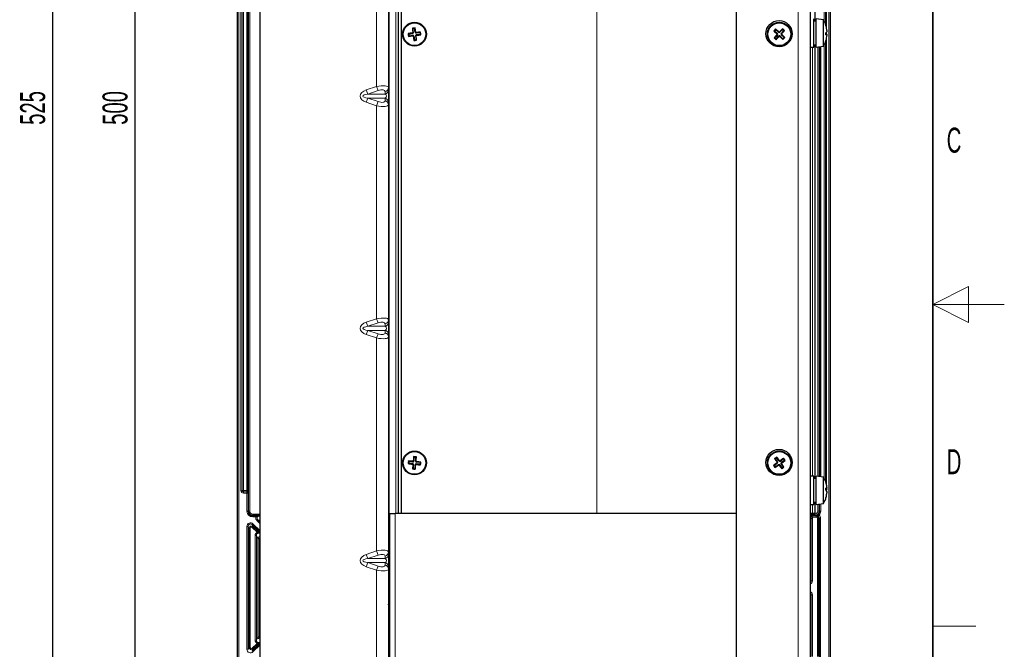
# Model space of a CAD drawing. Header units: millimetres. Extents: x 5 to 418, y 2 to 292.
# Tile 46 of 49: x 280 to 418, y 99 to 187. Entities that reach past the tile are written whole.
import ezdxf

# ---------------------------------------------------------------- set-up
doc = ezdxf.new("R2010")
doc.units = ezdxf.units.MM
doc.layers.add('SLD-0', color=7, linetype='Continuous')
doc.styles.add('SLDTEXTSTYLE0', font='TXT', dxfattribs={"width": 0.605})
doc.dimstyles.new('SLDDIMSTYLE0', dxfattribs={"dimtxt": 3.5, "dimasz": 3.302, "dimexe": 0, "dimexo": 0.0625, "dimgap": 0.875, "dimtad": 1, "dimlfac": 3, "dimrnd": 1e-09, "dimzin": 12, "dimdsep": 46, "dimtxsty": 'SLDTEXTSTYLE0', "dimsah": 1, "dimcen": 0.09, "dimadec": 0, "dimazin": 3, "dimtfac": 1, "dimtofl": 0, "dimtmove": 0, "dimatfit": 3, "dimfxl": 1, "dimfrac": 2, "dimtolj": 1, "dimtzin": 12, "dimarcsym": 0})

# ---------------------------------------------------------------- blocks, each defined once
blk = doc.blocks.new('_D_5')
at = {"layer": 'SLD-0', "color": 7}
for p, q in [((317.3, 259.75), (295.27, 259.75)), ((296.27, 259.75), (296.27, 93.08)), ((316.3, 93.08), (295.27, 93.08))]:
    blk.add_line(p, q, dxfattribs=at)
for points in [[(296.27, 259.75), (295.76, 256.45), (296.78, 256.45)], [(296.27, 93.08), (296.78, 96.38), (295.76, 96.38)]]:
    blk.add_solid(points, dxfattribs=at)
at = {"layer": 'SLD-0', "color": 7, "insert": (291.76, 172.4), "char_height": 3.5, "attachment_point": 1, "rotation": 90, "style": 'SLDTEXTSTYLE0'}
blk.add_mtext('500', dxfattribs=at)
blk = doc.blocks.new('_D_6')
at = {"layer": 'SLD-0', "color": 7}
for p, q in [((314.47, 263.92), (283.74, 263.92)), ((284.74, 263.92), (284.74, 88.92)), ((320.97, 88.92), (283.74, 88.92))]:
    blk.add_line(p, q, dxfattribs=at)
for points in [[(284.74, 263.92), (284.23, 260.61), (285.25, 260.61)], [(284.74, 88.92), (285.25, 92.22), (284.23, 92.22)]]:
    blk.add_solid(points, dxfattribs=at)
at = {"layer": 'SLD-0', "color": 7, "insert": (280.23, 172.4), "char_height": 3.5, "attachment_point": 1, "rotation": 90, "style": 'SLDTEXTSTYLE0'}
blk.add_mtext('525', dxfattribs=at)

msp = doc.modelspace()

# ---------------------------------------------------------------- linework, layer by layer
at = {"color": 7, "linetype": 'Continuous', "lineweight": 18}
for p, q in [((389.1359, 263.9154), (389.1359, 88.9154)), ((310.6563, 97.8689), (310.6563, 254.5154)), ((310.8229, 254.5154), (310.8229, 97.8689)), ((393.4488, 97.8689), (393.4488, 254.5154)), ((393.6155, 254.5154), (393.6155, 97.8689)), ((312.2029, 118.3487), (312.2029, 253.0154)), ((312.3695, 253.0154), (312.3695, 118.3487)), ((331.9026, 252.3487), (331.9026, 118.0154)), ((332.8331, 252.3487), (332.8331, 118.0154)), ((333.5995, 252.3487), (333.5995, 118.0154)), ((311.1444, 121.1901), (311.1444, 251.174)), ((311.3108, 251.174), (311.3108, 121.1901)), ((311.3205, 121.1998), (311.3205, 251.1644)), ((311.4869, 251.1644), (311.4869, 121.1998)), ((311.9515, 121.1998), (311.9515, 251.1644)), ((312.118, 251.1644), (312.118, 121.1998)), ((312.1357, 121.182), (312.1357, 251.1223)), ((312.1359, 251.1256), (312.1359, 121.182)), ((360.9579, 118.0154), (360.9579, 252.1487)), ((360.9806, 118.0154), (360.9806, 252.1487)), ((393.1274, 248.5359), (393.1274, 185.9516)), ((392.7849, 186.886), (392.7849, 247.6114)), ((392.9513, 247.9625), (392.9513, 186.5349)), ((392.9609, 186.5109), (392.9609, 247.9865)), ((330.1359, 207.5714), (330.1359, 177.7594)), ((335.1596, 185.1658), (335.1494, 185.2454)), ((335.1898, 184.9311), (335.2001, 184.8515)), ((335.2849, 185.3281), (335.2053, 185.3179)), ((335.3521, 184.8058), (335.2726, 184.7955)), ((335.5196, 185.3583), (335.5992, 185.3686)), ((335.5869, 184.836), (335.6665, 184.8462)), ((335.682, 185.2331), (335.6717, 185.3126)), ((335.7122, 184.9983), (335.7224, 184.9187)), ((386.229, 185.1743), (386.1745, 185.1155)), ((386.2367, 184.9694), (386.1779, 185.024)), ((386.3899, 185.3479), (386.4445, 185.4067)), ((386.4103, 184.8085), (386.4691, 184.7539)), ((386.5948, 185.3556), (386.536, 185.4102)), ((386.6152, 184.8162), (386.5606, 184.7574)), ((386.7684, 185.1947), (386.8272, 185.1401)), ((386.7761, 184.9898), (386.8307, 185.0486)), ((393.1274, 185.3679), (393.1274, 185.1296)), ((392.1358, 123.171), (392.1358, 183.3265)), ((392.136, 183.3265), (392.136, 123.1709)), ((392.1538, 123.168), (392.1538, 183.3295)), ((392.3203, 183.3572), (392.3203, 123.1402)), ((392.7849, 122.886), (392.7849, 183.6114)), ((392.9513, 183.9625), (392.9513, 122.5349)), ((392.9609, 122.5109), (392.9609, 183.9865)), ((393.1274, 184.5459), (393.1274, 121.9571)), ((391.1359, 183.2487), (391.1359, 123.2487)), ((391.9023, 123.2099), (391.9023, 183.2876)), ((392.0689, 183.3153), (392.0689, 123.1821)), ((328.6925, 177.2814), (330.1359, 177.7594)), ((328.6925, 177.2814), (328.8837, 176.7041)), ((330.3271, 177.1821), (328.8837, 176.7041)), ((328.8837, 176.7041), (331.3271, 176.7041)), ((330.3271, 177.1821), (330.1359, 177.7594)), ((331.3271, 176.7041), (331.3271, 177.0403)), ((328.6925, 175.5494), (328.8837, 176.1267)), ((330.1359, 175.0714), (328.6925, 175.5494)), ((328.8837, 176.1267), (330.3271, 175.6487)), ((328.8837, 176.1267), (331.3271, 176.1267)), ((330.1359, 175.0714), (330.3271, 175.6487)), ((330.1359, 175.0714), (330.1359, 145.2594)), ((331.3271, 175.7905), (331.3271, 176.1267)), ((328.6925, 144.7814), (330.1359, 145.2594)), ((328.6925, 144.7814), (328.8837, 144.2041)), ((330.3271, 144.6821), (330.1359, 145.2594)), ((328.6925, 143.0494), (328.8837, 143.6267)), ((330.3271, 144.6821), (328.8837, 144.2041)), ((328.8837, 144.2041), (331.3271, 144.2041)), ((328.8837, 143.6267), (330.3271, 143.1487)), ((328.8837, 143.6267), (331.3271, 143.6267)), ((331.3271, 144.2041), (331.3271, 144.5403)), ((331.3271, 143.2905), (331.3271, 143.6267)), ((330.1359, 142.5714), (328.6925, 143.0494)), ((330.1359, 142.5714), (330.3271, 143.1487)), ((330.1359, 142.5714), (330.1359, 112.7594)), ((335.1622, 124.9902), (335.1543, 124.9103)), ((335.1855, 125.2257), (335.1934, 125.3056)), ((335.2922, 124.8316), (335.2124, 124.8395)), ((335.344, 125.3558), (335.2642, 125.3636)), ((335.5278, 124.8084), (335.6076, 124.8005)), ((335.5796, 125.3325), (335.6594, 125.3246)), ((335.6863, 124.9384), (335.6784, 124.8586)), ((335.7096, 125.1739), (335.7175, 125.2538)), ((386.2187, 125.0294), (386.173, 125.0953)), ((386.2553, 125.2311), (386.1894, 125.1855)), ((386.3535, 124.8348), (386.3992, 124.7689)), ((386.4499, 125.3659), (386.5159, 125.4116)), ((386.5552, 124.7982), (386.4893, 124.7525)), ((386.6517, 125.3293), (386.606, 125.3952)), ((386.7498, 124.933), (386.8157, 124.9786)), ((386.7864, 125.1347), (386.8321, 125.0688)), ((393.1274, 121.3286), (393.1274, 121.1901)), ((311.1444, 121.1901), (311.3108, 121.1901)), ((311.3108, 121.1901), (311.3205, 121.1998)), ((311.3205, 121.1998), (311.4869, 121.1998)), ((311.4869, 121.0333), (311.4773, 121.0237)), ((311.4773, 120.8572), (311.4773, 121.0237)), ((311.4773, 121.0237), (311.9612, 121.0237)), ((311.9612, 120.8572), (311.4773, 120.8572)), ((311.4869, 121.1998), (311.4869, 121.0333)), ((311.4869, 121.1998), (311.9515, 121.1998)), ((311.9515, 121.0333), (311.4869, 121.0333)), ((311.9515, 121.0333), (311.9515, 121.1998)), ((311.9515, 121.1998), (312.118, 121.1998)), ((311.9612, 121.0237), (311.9515, 121.0333)), ((311.9612, 120.8572), (311.9612, 121.0237)), ((311.9721, 120.8574), (311.9667, 121.0237)), ((311.9721, 118.3487), (311.9721, 120.8574)), ((312.1094, 121.0925), (312.1126, 121.0972)), ((312.114, 121.0125), (312.1108, 121.003)), ((312.118, 121.1998), (312.1357, 121.182)), ((312.1359, 121.182), (312.1357, 121.182)), ((312.1359, 121.182), (312.1388, 121.1735)), ((312.1388, 121.1735), (312.1388, 118.3487)), ((393.1138, 121.1901), (393.1274, 121.1901)), ((391.1359, 119.2487), (391.1359, 118.0154)), ((391.9023, 118.3487), (391.9023, 119.2876)), ((392.0689, 119.3153), (392.0689, 118.3487)), ((392.133, 118.3487), (392.133, 119.326)), ((392.2997, 119.3538), (392.2997, 118.3487)), ((312.1388, 118.3487), (311.9721, 118.3487)), ((312.1388, 118.3487), (312.2029, 118.3487)), ((312.3695, 118.3487), (312.2029, 118.3487)), ((312.8026, 117.9157), (312.8026, 117.749)), ((312.8026, 117.9157), (313.8026, 117.9157)), ((313.8026, 117.749), (312.8026, 117.749)), ((312.8026, 117.749), (312.8026, 117.6849)), ((312.8026, 117.6849), (313.2609, 117.6849)), ((312.8026, 117.6849), (312.8026, 117.5183)), ((313.2609, 117.5183), (312.8026, 117.5183)), ((313.2609, 117.6849), (313.2609, 117.5183)), ((313.7344, 117.6792), (313.8026, 117.6711)), ((331.8026, 117.9157), (332.0026, 117.9157)), ((332.0026, 117.749), (331.8026, 117.749)), ((331.8026, 117.6512), (332.0026, 117.675)), ((332.7359, 118.0154), (332.7359, 97.0154)), ((390.8026, 117.9157), (391.4692, 117.9157)), ((391.4692, 117.749), (390.8026, 117.749)), ((390.9768, 117.3174), (390.8026, 117.2827)), ((390.9768, 117.3174), (391.1428, 117.3174)), ((390.9768, 108.5899), (390.9768, 117.3174)), ((391.1123, 117.6558), (391.6703, 117.6558)), ((391.1123, 117.6558), (391.1123, 117.4892)), ((391.6703, 117.4892), (391.1123, 117.4892)), ((391.1428, 117.3174), (391.1428, 108.5899)), ((391.4692, 117.9157), (391.4692, 117.749)), ((391.4692, 117.6792), (391.4692, 117.749)), ((391.7875, 117.6792), (391.4692, 117.6792)), ((391.6703, 117.6558), (391.7875, 117.6792)), ((391.6703, 117.6558), (391.6703, 117.4892)), ((391.7875, 117.7125), (391.7875, 117.6792)), ((392.0034, 117.3227), (391.8374, 117.3227)), ((391.8374, 97.98), (391.8374, 117.3227)), ((391.9023, 118.3487), (392.0689, 118.3487)), ((391.9417, 117.8825), (392.0603, 117.7654)), ((392.1226, 117.3465), (392.0034, 117.3227)), ((392.0034, 117.3227), (392.0034, 97.98)), ((392.0689, 118.3487), (392.133, 118.3487)), ((392.2886, 117.3465), (392.1226, 117.3465)), ((392.1226, 97.8608), (392.1226, 117.3465)), ((392.133, 118.3487), (392.2997, 118.3487)), ((392.2886, 117.3465), (392.2886, 97.8608)), ((311.9832, 98.9984), (311.9832, 116.199)), ((311.9832, 116.199), (312.1492, 116.199)), ((312.1492, 116.199), (312.1492, 98.9984)), ((312.2684, 115.9238), (312.1492, 116.199)), ((312.2684, 99.2736), (312.2684, 115.9238)), ((312.2684, 115.9238), (312.4344, 115.9238)), ((312.4344, 115.9238), (312.4344, 99.2736)), ((312.7084, 116.4412), (312.822, 116.5623)), ((313.8026, 115.415), (312.7084, 116.4412)), ((312.7084, 116.4412), (312.8276, 116.166)), ((312.8276, 116.166), (312.7141, 116.0449)), ((313.4205, 115.3823), (312.7141, 116.0449)), ((312.822, 116.5623), (313.8026, 115.6426)), ((312.8276, 116.166), (313.5341, 115.5034)), ((313.3885, 116.9832), (313.5021, 117.1043)), ((313.8026, 116.5949), (313.3885, 116.9832)), ((313.5021, 117.1043), (313.8026, 116.8225)), ((313.8026, 117.0685), (313.5021, 117.1043)), ((332.0026, 117.0725), (331.8026, 117.0487)), ((331.8026, 116.6662), (332.0026, 116.8538)), ((332.0026, 116.6262), (331.8026, 116.4386)), ((313.129, 114.9244), (313.295, 114.9244)), ((313.129, 100.2731), (313.129, 114.9244)), ((313.295, 114.9244), (313.295, 100.2731)), ((313.5017, 114.4471), (313.295, 114.9244)), ((313.5341, 115.5034), (313.4205, 115.3823)), ((313.5017, 100.7503), (313.5017, 114.4471)), ((313.5017, 114.4471), (313.6677, 114.4471)), ((313.6677, 114.4471), (313.6677, 100.7503)), ((331.8026, 115.4863), (332.0026, 115.6739)), ((332.0026, 115.4462), (331.8026, 115.2586)), ((331.8026, 114.7753), (332.0026, 114.9629)), ((332.0026, 114.7353), (331.8026, 114.5477)), ((328.6925, 112.2814), (330.1359, 112.7594)), ((328.8837, 111.7041), (328.6925, 112.2814)), ((330.3271, 112.1821), (328.8837, 111.7041)), ((328.8837, 111.7041), (331.3271, 111.7041)), ((330.3271, 112.1821), (330.1359, 112.7594)), ((331.3271, 111.7041), (331.3271, 112.0403)), ((328.8837, 111.1267), (328.6925, 110.5494)), ((330.1359, 110.0714), (328.6925, 110.5494)), ((328.8837, 111.1267), (330.3271, 110.6487)), ((328.8837, 111.1267), (331.3271, 111.1267)), ((330.1359, 110.0714), (330.3271, 110.6487)), ((331.3271, 110.7905), (331.3271, 111.1267)), ((330.1359, 110.0714), (330.1359, 88.9154)), ((390.8026, 108.7641), (390.9768, 108.5899)), ((390.9768, 108.5899), (391.1428, 108.5899)), ((390.9768, 106.6075), (390.8026, 106.4333)), ((391.1428, 106.6075), (390.9768, 106.6075)), ((390.9768, 98.0066), (390.9768, 106.6075)), ((391.1428, 106.6075), (391.1428, 98.0066)), ((331.9447, 104.6821), (331.8026, 104.6864)), ((331.8026, 104.6838), (331.9446, 104.6795)), ((331.8026, 104.6795), (331.9446, 104.6795)), ((331.8026, 104.1821), (331.9446, 104.1821)), ((331.9446, 104.6795), (331.9446, 104.1821)), ((331.9446, 104.1821), (332.0026, 104.1821)), ((331.9446, 104.1821), (331.9446, 104.0154)), ((332.0026, 104.6821), (331.9447, 104.6821)), ((313.295, 100.2731), (313.5017, 100.7503)), ((313.5017, 100.7503), (313.6677, 100.7503)), ((331.8026, 100.6497), (332.0026, 100.4621)), ((312.1492, 98.9984), (312.2684, 99.2736)), ((312.2684, 99.2736), (312.4344, 99.2736)), ((312.7084, 98.7562), (313.8026, 99.7825)), ((312.7141, 99.1525), (313.4205, 99.8152)), ((313.8026, 99.5548), (312.822, 98.6351)), ((313.5341, 99.6941), (312.8276, 99.0314)), ((313.129, 100.2731), (313.295, 100.2731)), ((313.4205, 99.8152), (313.5341, 99.6941)), ((332.0026, 100.2345), (331.8026, 100.4221)), ((331.8026, 99.9388), (332.0026, 99.7512)), ((332.0026, 99.5236), (331.8026, 99.7112)), ((311.9832, 98.9984), (312.1492, 98.9984)), ((312.8276, 99.0314), (312.7084, 98.7562)), ((312.8276, 99.0314), (312.7141, 99.1525))]:
    msp.add_line(p, q, dxfattribs=at)
at = {"color": 7, "linetype": 'Continuous', "lineweight": 25}
for p, q in [((390.8026, 263.9154), (390.8026, 88.9154)), ((313.8026, 263.2487), (313.8026, 89.5821)), ((380.4692, 263.2487), (380.4692, 89.5821)), ((310.6359, 97.8485), (310.6359, 254.5154)), ((393.6359, 254.5154), (393.6359, 97.8485)), ((333.1359, 252.3487), (333.1359, 118.0154)), ((333.6359, 118.0154), (333.6359, 252.1487)), ((391.4692, 247.5821), (391.4692, 186.9154)), ((331.8026, 207.7132), (331.8026, 177.6176)), ((391.3359, 185.0168), (391.3359, 187.2487)), ((391.6692, 186.9154), (391.3359, 186.9154)), ((392.6692, 187.0821), (391.6692, 187.2487)), ((391.6692, 185.0168), (391.6692, 187.2487)), ((392.6692, 185.0361), (392.6692, 187.0821)), ((334.6257, 185.0971), (334.5462, 185.1584)), ((334.6559, 184.8623), (334.5945, 184.7828)), ((334.6257, 185.0971), (335.1596, 185.1658)), ((334.6257, 185.0971), (334.6559, 184.8623)), ((334.6559, 184.8623), (335.1898, 184.9311)), ((335.2162, 185.8621), (335.1367, 185.9234)), ((335.2162, 185.8621), (335.4509, 185.8923)), ((335.2849, 185.3281), (335.2162, 185.8621)), ((335.3521, 184.8058), (335.4209, 184.2718)), ((335.4509, 185.8923), (335.5123, 185.9718)), ((335.5196, 185.3583), (335.4509, 185.8923)), ((335.5869, 184.836), (335.6556, 184.302)), ((336.2159, 185.3018), (335.682, 185.2331)), ((336.2461, 185.067), (335.7122, 184.9983)), ((336.2159, 185.3018), (336.2773, 185.3813)), ((336.2159, 185.3018), (336.2461, 185.067)), ((336.2461, 185.067), (336.3256, 185.0057)), ((385.8343, 185.5404), (385.7339, 185.5366)), ((385.8343, 185.5404), (385.9952, 185.714)), ((386.229, 185.1743), (385.8343, 185.5404)), ((385.8707, 184.5747), (386.2367, 184.9694)), ((385.9952, 185.714), (385.9914, 185.8143)), ((386.3899, 185.3479), (385.9952, 185.714)), ((386.0442, 184.4138), (386.4103, 184.8085)), ((386.9609, 185.7503), (386.5948, 185.3556)), ((386.6152, 184.8162), (387.0099, 184.4502)), ((387.1345, 185.5894), (386.7684, 185.1947)), ((386.7761, 184.9898), (387.1708, 184.6237)), ((386.9609, 185.7503), (386.9571, 185.8507)), ((386.9609, 185.7503), (387.1345, 185.5894)), ((387.1345, 185.5894), (387.2348, 185.5932)), ((391.3359, 183.2487), (391.3359, 185.0168)), ((391.6692, 183.2487), (391.6692, 185.0168)), ((392.6692, 183.4154), (392.6692, 185.0361)), ((393.0331, 184.9876), (393.1828, 184.9612)), ((393.0349, 185.0419), (393.1828, 185.0213)), ((393.1784, 185.5355), (393.1828, 185.5362)), ((393.1784, 184.962), (393.1828, 185.0213)), ((335.4209, 184.2718), (335.3595, 184.1923)), ((335.4209, 184.2718), (335.6556, 184.302)), ((335.6556, 184.302), (335.7351, 184.2407)), ((385.8707, 184.5747), (385.7703, 184.5709)), ((385.8707, 184.5747), (386.0442, 184.4138)), ((386.0442, 184.4138), (386.048, 184.3134)), ((387.0099, 184.4502), (387.1708, 184.6237)), ((387.0099, 184.4502), (387.0137, 184.3498)), ((387.1708, 184.6237), (387.2712, 184.6275)), ((391.3359, 183.5821), (391.6692, 183.5821)), ((391.4692, 183.5821), (391.4692, 122.9154)), ((391.6692, 183.2487), (392.6692, 183.4154)), ((390.8026, 183.2487), (391.3359, 183.2487)), ((331.8026, 177.6176), (331.8026, 177.2814)), ((331.8026, 177.2814), (331.8026, 175.5494)), ((331.8026, 175.5494), (331.8026, 175.2132)), ((331.8026, 175.2132), (331.8026, 145.1176)), ((331.8026, 145.1176), (331.8026, 144.7814)), ((331.8026, 144.7814), (331.8026, 143.0494)), ((331.8026, 143.0494), (331.8026, 142.7132)), ((331.8026, 142.7132), (331.8026, 112.6176)), ((335.397, 125.8915), (335.3333, 125.9691)), ((335.344, 125.3558), (335.397, 125.8915)), ((335.397, 125.8915), (335.6325, 125.8682)), ((335.5796, 125.3325), (335.6325, 125.8682)), ((335.6325, 125.8682), (335.7101, 125.9319)), ((385.9488, 125.6737), (385.85, 125.6916)), ((385.9488, 125.6737), (386.1434, 125.8085)), ((386.2553, 125.2311), (385.9488, 125.6737)), ((386.1434, 125.8085), (386.1613, 125.9073)), ((386.4499, 125.3659), (386.1434, 125.8085)), ((387.0942, 125.6358), (386.6517, 125.3293)), ((387.229, 125.4412), (386.7864, 125.1347)), ((387.0942, 125.6358), (387.1121, 125.7346)), ((387.0942, 125.6358), (387.229, 125.4412)), ((387.229, 125.4412), (387.3278, 125.4233)), ((334.6265, 125.0431), (334.5488, 124.9795)), ((334.6497, 125.2787), (334.5861, 125.3563)), ((334.6497, 125.2787), (334.6265, 125.0431)), ((334.6265, 125.0431), (335.1622, 124.9902)), ((334.6497, 125.2787), (335.1855, 125.2257)), ((335.2393, 124.2959), (335.1616, 124.2322)), ((335.2922, 124.8316), (335.2393, 124.2959)), ((335.2393, 124.2959), (335.4748, 124.2726)), ((335.5278, 124.8084), (335.4748, 124.2726)), ((335.4748, 124.2726), (335.5385, 124.195)), ((336.222, 124.8854), (335.6863, 124.9384)), ((336.2453, 125.121), (335.7096, 125.1739)), ((336.2453, 125.121), (336.222, 124.8854)), ((336.222, 124.8854), (336.2857, 124.8078)), ((336.2453, 125.121), (336.323, 125.1847)), ((385.7761, 124.7229), (385.6774, 124.7408)), ((385.7761, 124.7229), (386.2187, 125.0294)), ((385.7761, 124.7229), (385.9109, 124.5283)), ((385.9109, 124.5283), (385.893, 124.4295)), ((385.9109, 124.5283), (386.3535, 124.8348)), ((386.5552, 124.7982), (386.8618, 124.3556)), ((386.7498, 124.933), (387.0563, 124.4904)), ((386.8618, 124.3556), (386.8438, 124.2569)), ((386.8618, 124.3556), (387.0563, 124.4904)), ((387.0563, 124.4904), (387.1551, 124.4725)), ((391.3359, 123.2487), (390.8026, 123.2487)), ((391.3359, 119.2487), (391.3359, 123.2487)), ((391.6692, 122.9154), (391.3359, 122.9154)), ((392.6692, 123.0821), (391.6692, 123.2487)), ((391.6692, 119.2487), (391.6692, 123.2487)), ((392.6692, 119.4154), (392.6692, 123.0821)), ((393.0347, 121.5212), (393.1828, 121.5485)), ((393.036, 121.4408), (393.1828, 121.4598)), ((393.1828, 121.4598), (393.176, 121.5472)), ((393.176, 120.9502), (393.1828, 120.949)), ((390.8026, 119.2487), (391.3359, 119.2487)), ((391.3359, 119.5821), (391.6692, 119.5821)), ((391.4692, 119.5821), (391.4692, 118.0154)), ((391.6692, 119.2487), (392.6692, 119.4154)), ((331.9026, 118.0154), (331.8026, 118.0154)), ((331.9026, 118.0154), (332.0026, 118.0154)), ((332.0026, 117.2821), (332.0026, 118.0154)), ((332.0026, 118.0154), (332.7359, 118.0154)), ((332.0026, 97.0154), (332.0026, 117.2821)), ((380.4692, 118.0154), (332.7359, 118.0154)), ((360.9579, 118.0154), (333.6359, 118.0154)), ((360.9579, 118.0154), (360.9806, 118.0154)), ((380.4692, 118.0154), (360.9806, 118.0154)), ((391.1359, 118.0154), (390.8026, 118.0154)), ((391.4692, 118.0154), (391.1359, 118.0154)), ((331.8026, 112.6176), (331.8026, 112.2814)), ((331.8026, 112.2814), (331.8026, 110.5494)), ((331.8026, 110.5494), (331.8026, 110.2132)), ((331.8026, 110.2132), (331.8026, 88.9154)), ((332.0026, 104.0154), (331.9446, 104.0154))]:
    msp.add_line(p, q, dxfattribs=at)
at = {"color": 7, "linetype": 'Continuous', "lineweight": 18, "flags": 128}
msp.add_lwpolyline([(331.9447, 104.6821), (331.9447, 104.6817), (331.9447, 104.6814), (331.9447, 104.6811), (331.9447, 104.6808), (331.9446, 104.6805), (331.9446, 104.6802), (331.9446, 104.6798), (331.9446, 104.6795)], dxfattribs=at)
at = {"color": 7, "linetype": 'Continuous', "lineweight": 25}
for centre, radius in [((335.4359, 185.0821), 1.6667), ((335.4359, 185.0821), 1.5912), ((386.4692, 185.1487), 1.8333), ((386.5026, 185.0821), 1.6667), ((386.5026, 185.0821), 1.5912), ((386.4692, 125.1487), 1.8333), ((335.4359, 125.0821), 1.6667), ((335.4359, 125.0821), 1.5912), ((386.5026, 125.0821), 1.6667), ((386.5026, 125.0821), 1.5912)]:
    msp.add_circle(centre, radius, dxfattribs=at)
for centre, radius, start, end in [((389.7849, 185.2487), 3.4177, 18.081092, 32.440387), ((392.9882, 186.2951), 0.0478, 340.138555, 19.861445), ((389.9852, 185.3206), 3.2049, 3.858264, 18.006547), ((389.7397, 185.2493), 3.4506, 3.769724, 17.359668), ((340.0528, 149.0943), 36.4821, 97.724274, 98.681373), ((371.8688, 189.7719), 37.6067, 187.046673, 187.623617), ((330.7881, 221.0659), 36.4821, 275.988916, 276.946016), ((340.1258, 148.6492), 37.6067, 97.046673, 97.623617), ((371.4197, 189.7298), 36.4821, 185.988916, 186.946016), ((335.1411, 185.3096), 0.145, 277.335145, 7.335145), ((335.2083, 184.7873), 0.145, 7.335145, 97.335145), ((371.4237, 189.6989), 36.4821, 187.724274, 188.681373), ((299.4481, 180.4652), 36.4821, 7.724274, 8.681373), ((335.6635, 185.3769), 0.145, 187.335145, 277.335145), ((335.7307, 184.8545), 0.145, 97.335145, 187.335145), ((299.4521, 180.4343), 36.4821, 5.988916, 6.946016), ((340.0837, 149.0982), 36.4821, 95.988916, 96.946016), ((330.819, 221.0698), 36.4821, 277.724274, 278.681373), ((299.003, 180.3922), 37.6067, 7.046673, 7.623617), ((413.4366, 160.104), 37.6067, 136.869332, 137.446276), ((411.1627, 211.6962), 36.4821, 225.811576, 226.768675), ((413.0955, 160.3991), 36.4821, 137.546933, 138.504033), ((361.8196, 158.4891), 36.4821, 47.546933, 48.504033), ((359.8884, 209.7422), 36.4821, 315.811576, 316.768675), ((386.1304, 185.068), 0.145, 317.157804, 47.157804), ((386.4885, 185.4542), 0.145, 227.157804, 317.157804), ((386.5166, 184.7099), 0.145, 47.157804, 137.157804), ((413.1167, 160.4219), 36.4821, 135.811576, 136.768675), ((411.1856, 211.675), 36.4821, 227.546933, 228.504033), ((386.8747, 185.0961), 0.145, 137.157804, 227.157804), ((359.9096, 209.7651), 36.4821, 317.546933, 318.504033), ((361.8424, 158.4679), 36.4821, 45.811576, 46.768675), ((361.5245, 158.148), 37.6067, 46.869332, 47.446276), ((392.7341, 185.6369), 0.4766, 308.852444, 340.29052), ((389.6453, 185.1266), 3.3907, 357.648408, 2.351592), ((392.7341, 184.8606), 0.4766, 19.70948, 51.147556), ((411.8227, 291.7184), 108.3723, 260.015627, 260.095985), ((389.9852, 185.1768), 3.2049, 341.993453, 356.141736), ((330.746, 221.5149), 37.6067, 277.046673, 277.623617), ((411.4807, 212.0161), 37.6067, 226.869332, 227.446276), ((359.5685, 210.0602), 37.6067, 316.869332, 317.446276), ((389.7849, 185.2487), 3.4177, 327.559613, 341.918908), ((371.5443, 121.5293), 36.4821, 173.009857, 173.966957), ((331.8233, 88.5266), 37.6067, 84.067614, 84.644557), ((299.3306, 128.6658), 36.4821, 354.745214, 355.702314), ((407.4188, 94.885), 37.6067, 124.42018, 124.997124), ((416.3202, 145.7544), 36.4821, 213.362424, 214.319523), ((356.6672, 104.4353), 36.4821, 35.097781, 36.054881), ((407.1749, 95.2644), 36.4821, 123.362424, 124.319523), ((356.3055, 104.1659), 37.6067, 34.42018, 34.997124), ((371.9913, 121.4695), 37.6067, 174.067614, 174.644557), ((338.9887, 161.1904), 36.4821, 263.009857, 263.966957), ((331.8522, 88.9767), 36.4821, 84.745214, 85.702314), ((371.5412, 121.4983), 36.4821, 174.745214, 175.702314), ((339.0485, 161.6375), 37.6067, 264.067614, 264.644557), ((335.1479, 124.8459), 0.145, 354.356086, 84.356086), ((335.1997, 125.37), 0.145, 264.356086, 354.356086), ((335.6721, 124.7941), 0.145, 84.356086, 174.356086), ((299.3275, 128.6348), 36.4821, 353.009857, 353.966957), ((335.7238, 125.3182), 0.145, 174.356086, 264.356086), ((339.0196, 161.1874), 36.4821, 264.745214, 265.702314), ((331.8831, 88.9737), 36.4821, 83.009857, 83.966957), ((298.8805, 128.6946), 37.6067, 354.067614, 354.644557), ((407.1493, 95.2467), 36.4821, 125.097781, 126.054881), ((416.6996, 145.9982), 37.6067, 214.42018, 214.997124), ((365.8302, 154.8997), 36.4821, 303.362424, 304.319523), ((386.1361, 125.1486), 0.145, 304.708652, 34.708652), ((386.436, 124.7156), 0.145, 34.708652, 124.708652), ((386.5691, 125.4485), 0.145, 214.708652, 304.708652), ((416.3379, 145.7288), 36.4821, 215.097781, 216.054881), ((386.869, 125.0155), 0.145, 124.708652, 214.708652), ((356.6849, 104.4097), 36.4821, 33.362424, 34.319523), ((365.8558, 154.9174), 36.4821, 305.097781, 306.054881), ((365.5864, 155.2791), 37.6067, 304.42018, 304.997124), ((389.7849, 121.2487), 3.4177, 16.005486, 32.440387), ((393.0646, 121.2057), 0.3626, 70.960709, 94.97389), ((389.6996, 121.4289), 3.3364, 357.629338, 2.370662), ((390.0831, 121.3357), 3.1071, 3.926261, 15.979828), ((392.6864, 121.5894), 0.5131, 318.4, 345.36842), ((389.7849, 121.2487), 3.4177, 327.559613, 343.994514), ((392.6315, 120.8826), 0.5727, 15.706001, 45.472902), ((389.7317, 121.2657), 3.4587, 342.657209, 356.218971), ((390.091, 121.1605), 3.0991, 341.688011, 356.085855), ((392.9338, 120.2108), 0.1021, 346.433152, 13.566848), ((312.8026, 118.3487), 0.6638, 180, 270), ((391.4692, 118.3487), 0.6638, 315.379659, 0), ((331.9446, 104.1821), 0.1667, 211.530576, 270)]:
    msp.add_arc(centre, radius, start, end, dxfattribs=at)
at = {"color": 7, "linetype": 'Continuous', "lineweight": 18}
for centre, radius, start, end in [((331.1886, 177.6388), 0.6143, 283.02534, 358.028605), ((331.1886, 177.3025), 0.6143, 283.02534, 358.028605), ((331.1886, 175.5282), 0.6143, 1.971395, 76.97466), ((331.1886, 175.192), 0.6143, 1.971395, 76.97466), ((331.1886, 145.1388), 0.6143, 283.02534, 358.028605), ((331.1886, 144.8025), 0.6143, 283.02534, 358.028605), ((331.1886, 143.0282), 0.6143, 1.971395, 76.97466), ((331.1886, 142.692), 0.6143, 1.971395, 76.97466), ((311.4875, 121.2003), 0.167, 180.183596, 269.816404), ((311.951, 121.2003), 0.167, 270.183596, 359.816404), ((312.2047, 121.0492), 0.1047, 155.592012, 206.205007), ((312.2018, 121.0563), 0.0981, 155.358999, 206.538676), ((311.9689, 121.1825), 0.1668, 327.345229, 359.831934), ((311.9695, 121.1821), 0.1664, 329.309506, 359.942235), ((312.8026, 118.3487), 0.8304, 180, 270), ((312.8026, 118.3487), 0.5997, 180, 270), ((312.8026, 118.3487), 0.4331, 180, 270), ((391.4692, 118.3487), 0.4331, 270, 0), ((391.4692, 118.3487), 0.5997, 270, 0), ((391.6701, 117.3225), 0.3333, 0.043582, 89.956258), ((391.7375, 117.6671), 0.0675, 42.304043, 101.76353), ((391.4692, 118.3487), 0.8304, 315.379659, 0), ((331.1886, 112.6388), 0.6143, 283.02534, 358.028605), ((331.1886, 112.3025), 0.6143, 283.02534, 358.028605), ((331.1886, 110.5282), 0.6143, 1.971395, 76.97466), ((331.1886, 110.192), 0.6143, 1.971395, 76.97466), ((316.1359, 103.8487), 2.3652, 170.588105, 189.411895)]:
    msp.add_arc(centre, radius, start, end, dxfattribs=at)
for centre, major_axis, ratio, start_param, end_param in [((330.1359, 177.2865), (1.6638, 0.3583), 0.27212063, 6.22465944, 7.79545577), ((329.5642, 176.4154), (1.7434, 0), 0.57357644, 2.0943951, 4.1887902), ((329.5642, 176.4154), (1.3611, 0), 0.24490671, 2.0943951, 4.1887902), ((330.3271, 176.7091), (0.9856, 0.4064), 0.4161231, 6.11327441, 7.68407073), ((331.1359, 176.4154), (0.3824, 0), 0.8717234, 5.23598776, 7.33038286), ((330.1359, 175.5443), (1.6638, -0.3583), 0.27212063, 4.77091485, 6.34171118), ((330.3271, 176.1217), (0.9856, -0.4064), 0.4161231, 4.88229988, 6.45309621), ((329.5642, 143.9154), (1.7434, 0), 0.57357644, 2.0943951, 4.1887902), ((330.1359, 144.7865), (1.6638, 0.3583), 0.27212063, 6.22465944, 7.79545577), ((330.3271, 144.2091), (0.9856, 0.4064), 0.4161231, 6.11327441, 7.68407073), ((329.5642, 143.9154), (1.3611, 0), 0.24490671, 2.0943951, 4.1887902), ((331.1359, 143.9154), (0.3824, 0), 0.8717234, 5.23598776, 7.33038286), ((330.1359, 143.0443), (1.6638, -0.3583), 0.27212063, 4.77091485, 6.34171118), ((330.3271, 143.6217), (0.9856, -0.4064), 0.4161231, 4.88229988, 6.45309621), ((311.4782, 121.191), (0.2363, 0.2363), 0.99726469, 2.35756402, 3.92562129), ((311.4782, 121.191), (0.1188, 0.1188), 0.99184609, 2.35756402, 3.92562129), ((311.9603, 121.191), (-0.1188, 0.1188), 0.99184609, 2.35756402, 2.39032514), ((311.9603, 121.191), (-0.2363, 0.2363), 0.99726469, 2.35756402, 2.39032514), ((311.9721, 121.1735), (0.1652, 0.0256), 0.89417142, 5.57687793, 6.11121449), ((311.9721, 121.1735), (0.004, 0.3163), 0.52674397, 4.18475623, 4.7190928), ((313.7357, 117.3458), (0.5019, -0.0598), 0.98929213, 2.90925338, 4.07242551), ((313.7357, 117.3458), (0.3381, -0.0403), 0.97886667, 1.69066204, 4.07242551), ((390.6409, 117.3167), (0.3295, 0.0657), 0.99212716, 6.08701788, 7.15639057), ((390.6409, 117.3167), (0.4923, 0.0982), 0.99604413, 6.08701788, 6.43770178), ((391.6701, 117.3225), (-0.1641, -0.0327), 0.99604413, 2.94542522, 4.51470047), ((391.7867, 117.3458), (0.3295, 0.0657), 0.99212716, 6.08701788, 7.65629312), ((391.7867, 117.3458), (-0.4923, -0.0982), 0.99604413, 2.94542522, 3.93965386), ((312.4851, 116.1902), (0.2035, -0.4698), 0.97661441, 1.98818931, 4.294996), ((312.4851, 116.1902), (-0.1388, 0.3204), 0.95455265, 5.12978197, 7.43658865), ((312.6017, 115.9209), (-0.1325, 0.306), 0.99972009, 5.12978197, 7.43658865), ((312.6017, 115.9209), (0.0678, -0.1566), 0.97661441, 1.98818931, 4.294996), ((313.6309, 114.9156), (-0.2035, 0.4698), 0.97661441, 0.01520013, 1.15340334), ((313.6309, 114.9156), (-0.1388, 0.3204), 0.95455265, 5.32082739, 7.43658865), ((313.835, 114.4442), (-0.1325, 0.306), 0.99972009, 5.97196818, 7.43658865), ((313.835, 114.4442), (-0.0678, 0.1566), 0.97661441, 6.0611473, 7.43658865), ((329.5642, 111.4154), (1.7434, 0), 0.57357644, 2.0943951, 4.1887902), ((329.5642, 111.4154), (1.3611, 0), 0.24490671, 2.0943951, 4.1887902), ((330.1359, 112.2865), (1.6638, 0.3583), 0.27212063, 6.22465944, 7.79545577), ((330.3271, 111.7091), (0.9856, 0.4064), 0.4161231, 6.11327441, 7.68407073), ((331.1359, 111.4154), (0.3824, 0), 0.8717234, 5.23598776, 7.33038286), ((330.3271, 111.1217), (0.9856, -0.4064), 0.4161231, 4.88229988, 6.45309621), ((330.1359, 110.5443), (1.6638, -0.3583), 0.27212063, 4.77091485, 6.34171118), ((390.6409, 108.5937), (0.3562, -0.3562), 0.99243251, 5.82194429, 7.06478537), ((390.6409, 108.5937), (0.2393, -0.2393), 0.98500668, 5.99240583, 7.06478537), ((390.6409, 106.6037), (0.3562, 0.3562), 0.99243251, 5.50158524, 6.74442633), ((390.6409, 106.6037), (0.2393, 0.2393), 0.98500668, 5.50158524, 6.57396479), ((313.835, 100.7533), (0.1325, 0.306), 0.99972009, 1.98818931, 3.45280978), ((313.835, 100.7533), (-0.0678, -0.1566), 0.97661441, 5.12978197, 6.50522331), ((312.6017, 99.2766), (0.1325, 0.306), 0.99972009, 1.98818931, 4.294996), ((312.6017, 99.2766), (0.0678, 0.1566), 0.97661441, 1.98818931, 4.294996), ((313.6309, 100.2819), (-0.2035, -0.4698), 0.97661441, 5.12978197, 6.26798518), ((313.6309, 100.2819), (0.1388, 0.3204), 0.95455265, 1.98818931, 4.10395057), ((312.4851, 99.0072), (0.2035, 0.4698), 0.97661441, 1.98818931, 4.294996)]:
    msp.add_ellipse(centre, major_axis=major_axis, ratio=ratio, start_param=start_param, end_param=end_param, dxfattribs=at)
at = {"color": 7, "linetype": 'Continuous', "lineweight": 25}
for points, knots in [([(335.1494, 185.2454), (335.1529, 185.246), (335.1601, 185.2474), (335.1702, 185.2516), (335.1796, 185.2574), (335.1878, 185.2646), (335.1948, 185.2732), (335.2002, 185.2827), (335.2039, 185.2931), (335.2061, 185.3049), (335.2056, 185.3132), (335.2053, 185.3179)], [0, 0, 0, 0, 0.10626112, 0.21557494, 0.32215443, 0.43184782, 0.53802751, 0.64729579, 0.75333253, 0.86242935, 1, 1, 1, 1]), ([(335.2726, 184.7955), (335.2719, 184.7991), (335.2706, 184.8062), (335.2664, 184.8164), (335.2606, 184.8258), (335.2533, 184.834), (335.2448, 184.841), (335.2352, 184.8463), (335.2249, 184.85), (335.2131, 184.8523), (335.2047, 184.8518), (335.2001, 184.8515)], [0, 0, 0, 0, 0.10626112, 0.21557494, 0.32215443, 0.43184782, 0.53802751, 0.64729579, 0.75333253, 0.86242935, 1, 1, 1, 1]), ([(335.5992, 185.3686), (335.5999, 185.3651), (335.6012, 185.3579), (335.6054, 185.3478), (335.6112, 185.3383), (335.6184, 185.3301), (335.627, 185.3232), (335.6366, 185.3178), (335.6469, 185.3141), (335.6587, 185.3118), (335.6671, 185.3123), (335.6717, 185.3126)], [0, 0, 0, 0, 0.10626112, 0.21557494, 0.32215443, 0.43184782, 0.53802751, 0.64729579, 0.75333253, 0.86242935, 1, 1, 1, 1]), ([(335.7224, 184.9187), (335.7189, 184.9181), (335.7117, 184.9168), (335.7016, 184.9125), (335.6922, 184.9068), (335.684, 184.8995), (335.677, 184.8909), (335.6716, 184.8814), (335.6679, 184.871), (335.6657, 184.8592), (335.6662, 184.8509), (335.6665, 184.8462)], [0, 0, 0, 0, 0.10626112, 0.21557494, 0.32215443, 0.43184782, 0.53802751, 0.64729579, 0.75333253, 0.86242935, 1, 1, 1, 1]), ([(386.1779, 185.024), (386.1802, 185.0268), (386.1849, 185.0324), (386.1899, 185.0421), (386.1935, 185.0526), (386.1951, 185.0634), (386.195, 185.0744), (386.193, 185.0852), (386.1892, 185.0955), (386.1834, 185.106), (386.1776, 185.1121), (386.1745, 185.1155)], [0, 0, 0, 0, 0.10626112, 0.21557494, 0.32215443, 0.43184782, 0.53802751, 0.64729579, 0.75333253, 0.86242935, 1, 1, 1, 1]), ([(386.4445, 185.4067), (386.4473, 185.4044), (386.4529, 185.3998), (386.4626, 185.3947), (386.4731, 185.3912), (386.4839, 185.3895), (386.495, 185.3896), (386.5057, 185.3916), (386.516, 185.3954), (386.5265, 185.4012), (386.5326, 185.407), (386.536, 185.4102)], [0, 0, 0, 0, 0.106261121, 0.215574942, 0.322154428, 0.431847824, 0.538027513, 0.647295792, 0.753332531, 0.862429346, 1, 1, 1, 1]), ([(386.5606, 184.7574), (386.5579, 184.7597), (386.5522, 184.7644), (386.5425, 184.7694), (386.5321, 184.773), (386.5212, 184.7746), (386.5102, 184.7745), (386.4994, 184.7725), (386.4891, 184.7687), (386.4786, 184.7629), (386.4725, 184.7571), (386.4691, 184.7539)], [0, 0, 0, 0, 0.10626112, 0.21557494, 0.32215443, 0.43184782, 0.53802751, 0.64729579, 0.75333253, 0.86242935, 1, 1, 1, 1]), ([(386.8272, 185.1401), (386.8249, 185.1374), (386.8203, 185.1317), (386.8152, 185.122), (386.8117, 185.1116), (386.81, 185.1007), (386.8101, 185.0897), (386.8121, 185.0789), (386.8159, 185.0686), (386.8217, 185.0581), (386.8275, 185.052), (386.8307, 185.0486)], [0, 0, 0, 0, 0.10626112, 0.21557494, 0.32215443, 0.43184782, 0.53802751, 0.64729579, 0.75333253, 0.86242935, 1, 1, 1, 1]), ([(335.2124, 124.8395), (335.2125, 124.8431), (335.2129, 124.8504), (335.211, 124.8612), (335.2075, 124.8717), (335.2023, 124.8813), (335.1955, 124.89), (335.1874, 124.8974), (335.1781, 124.9034), (335.1671, 124.9082), (335.1589, 124.9096), (335.1543, 124.9103)], [0, 0, 0, 0, 0.10626112, 0.21557494, 0.32215443, 0.43184782, 0.53802751, 0.64729579, 0.75333253, 0.86242935, 1, 1, 1, 1]), ([(335.1934, 125.3056), (335.197, 125.3054), (335.2042, 125.3051), (335.2151, 125.3069), (335.2255, 125.3104), (335.2352, 125.3157), (335.2439, 125.3225), (335.2513, 125.3305), (335.2572, 125.3398), (335.262, 125.3508), (335.2634, 125.359), (335.2642, 125.3636)], [0, 0, 0, 0, 0.10626112, 0.21557494, 0.32215443, 0.43184782, 0.53802751, 0.64729579, 0.75333253, 0.86242935, 1, 1, 1, 1]), ([(335.6784, 124.8586), (335.6748, 124.8587), (335.6675, 124.859), (335.6567, 124.8572), (335.6463, 124.8537), (335.6366, 124.8485), (335.6279, 124.8417), (335.6205, 124.8336), (335.6146, 124.8243), (335.6098, 124.8133), (335.6084, 124.8051), (335.6076, 124.8005)], [0, 0, 0, 0, 0.10626112, 0.21557494, 0.32215443, 0.43184782, 0.53802751, 0.64729579, 0.75333253, 0.86242935, 1, 1, 1, 1]), ([(335.6594, 125.3246), (335.6592, 125.321), (335.6589, 125.3137), (335.6608, 125.3029), (335.6643, 125.2924), (335.6695, 125.2828), (335.6763, 125.2741), (335.6844, 125.2667), (335.6936, 125.2608), (335.7046, 125.2559), (335.7129, 125.2545), (335.7175, 125.2538)], [0, 0, 0, 0, 0.10626112, 0.21557494, 0.32215443, 0.43184782, 0.53802751, 0.64729579, 0.75333253, 0.86242935, 1, 1, 1, 1]), ([(386.173, 125.0953), (386.1759, 125.0976), (386.1816, 125.102), (386.1887, 125.1104), (386.1944, 125.1199), (386.1983, 125.1301), (386.2006, 125.1409), (386.201, 125.1519), (386.1995, 125.1628), (386.1961, 125.1743), (386.1918, 125.1815), (386.1894, 125.1855)], [0, 0, 0, 0, 0.10626112, 0.21557494, 0.32215443, 0.43184782, 0.53802751, 0.64729579, 0.75333253, 0.86242935, 1, 1, 1, 1]), ([(386.4893, 124.7525), (386.4871, 124.7554), (386.4826, 124.7611), (386.4742, 124.7682), (386.4647, 124.7739), (386.4545, 124.7778), (386.4437, 124.7801), (386.4328, 124.7805), (386.4218, 124.779), (386.4103, 124.7755), (386.4032, 124.7713), (386.3992, 124.7689)], [0, 0, 0, 0, 0.10626112, 0.21557494, 0.32215443, 0.43184782, 0.53802751, 0.64729579, 0.75333253, 0.86242935, 1, 1, 1, 1]), ([(386.5159, 125.4116), (386.5181, 125.4088), (386.5225, 125.403), (386.5309, 125.3959), (386.5404, 125.3902), (386.5506, 125.3863), (386.5614, 125.384), (386.5724, 125.3836), (386.5833, 125.3851), (386.5948, 125.3886), (386.602, 125.3928), (386.606, 125.3952)], [0, 0, 0, 0, 0.10626112, 0.21557494, 0.32215443, 0.43184782, 0.53802751, 0.64729579, 0.75333253, 0.86242935, 1, 1, 1, 1]), ([(386.8321, 125.0688), (386.8293, 125.0666), (386.8235, 125.0621), (386.8165, 125.0537), (386.8108, 125.0442), (386.8068, 125.034), (386.8045, 125.0232), (386.8042, 125.0122), (386.8056, 125.0013), (386.8091, 124.9898), (386.8134, 124.9826), (386.8157, 124.9786)], [0, 0, 0, 0, 0.10626112, 0.21557494, 0.32215443, 0.43184782, 0.53802751, 0.64729579, 0.75333253, 0.86242935, 1, 1, 1, 1]), ([(313.2609, 117.6849), (313.307, 117.6848), (313.3988, 117.6847), (313.5504, 117.6831), (313.6535, 117.6811), (313.7171, 117.6796), (313.734, 117.6792), (313.7344, 117.6792)], [0, 0, 0, 0, 0.2299917, 0.45894591, 0.85597751, 0.99647462, 1, 1, 1, 1]), ([(390.8026, 117.6533), (390.8198, 117.6536), (390.8674, 117.6546), (390.9757, 117.6555), (391.0667, 117.6557), (391.1123, 117.6558)], [0, 0, 0, 0, 0.22102295, 0.60965141, 1, 1, 1, 1]), ([(391.7238, 117.7331), (391.7327, 117.7371), (391.7463, 117.7431), (391.7676, 117.7537), (391.7889, 117.7651), (391.8101, 117.7777), (391.8274, 117.7888), (391.8407, 117.7977), (391.8542, 117.8072), (391.8681, 117.8175), (391.8824, 117.8288), (391.8972, 117.841), (391.912, 117.854), (391.9245, 117.8655), (391.9343, 117.8751), (391.9393, 117.88), (391.9417, 117.8825)], [0, 0, 0, 0, 0.117896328, 0.179783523, 0.299967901, 0.420717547, 0.481371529, 0.542457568, 0.604002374, 0.665750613, 0.731077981, 0.796764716, 0.863738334, 0.931232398, 0.965575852, 1, 1, 1, 1]), ([(331.8026, 105.2115), (331.831, 105.6304), (331.8801, 106.3549), (331.9662, 106.9243), (332.0026, 107.1645)], [0, 0, 0, 0, 0.578134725, 1, 1, 1, 1])]:
    msp.add_open_spline(points, degree=3, knots=knots, dxfattribs=at)
at = {"color": 7, "linetype": 'Continuous', "lineweight": 18}
for points, knots in [([(311.9667, 121.0237), (311.9769, 121.0245), (311.9931, 121.0258), (312.0235, 121.0332), (312.0626, 121.0497), (312.0913, 121.0722), (312.1054, 121.088), (312.1094, 121.0925)], [0, 0, 0, 0, 0.13411502, 0.21140536, 0.45197737, 0.84587204, 1, 1, 1, 1]), ([(312.1108, 121.003), (312.1071, 120.9935), (312.0938, 120.9596), (312.0662, 120.9123), (312.0252, 120.8745), (311.9938, 120.8601), (311.9778, 120.8581), (311.9721, 120.8574)], [0, 0, 0, 0, 0.15161811, 0.54407839, 0.78578736, 0.92392365, 1, 1, 1, 1]), ([(313.7344, 117.6792), (313.7337, 117.6792), (313.7014, 117.6794), (313.593, 117.6685), (313.4672, 117.6078), (313.348, 117.5466), (313.2882, 117.5272), (313.2609, 117.5183)], [0, 0, 0, 0, 0.00418271, 0.19389779, 0.64528114, 0.8382208, 1, 1, 1, 1]), ([(390.8026, 117.6155), (390.8506, 117.5978), (390.9284, 117.5693), (391.0255, 117.517), (391.0851, 117.4979), (391.1123, 117.4892)], [0, 0, 0, 0, 0.4672037, 0.75668801, 1, 1, 1, 1]), ([(391.4692, 117.6792), (391.47, 117.6792), (391.555, 117.6804), (391.6398, 117.7069), (391.7238, 117.7331)], [0, 0, 0, 0, 0.00921547, 1, 1, 1, 1]), ([(391.7875, 117.7125), (391.6826, 117.6962), (391.5766, 117.6798), (391.4703, 117.6792), (391.4692, 117.6792)], [0, 0, 0, 0, 0.98994873, 1, 1, 1, 1]), ([(392.0603, 117.7654), (392.0421, 117.7551), (392.0209, 117.7432), (391.9763, 117.7304), (391.928, 117.7236), (391.8589, 117.7202), (391.8116, 117.7151), (391.7875, 117.7125)], [0, 0, 0, 0, 0.21542805, 0.25066335, 0.49547278, 0.74334747, 1, 1, 1, 1]), ([(313.4205, 115.3823), (313.4479, 115.3695), (313.508, 115.3416), (313.6408, 115.3005), (313.7365, 115.2463), (313.8026, 115.2088)], [0, 0, 0, 0, 0.20562046, 0.45101524, 1, 1, 1, 1]), ([(313.5341, 115.5034), (313.568, 115.4709), (313.6358, 115.4061), (313.7317, 115.3072), (313.7772, 115.2548), (313.8026, 115.2256)], [0, 0, 0, 0, 0.30772955, 0.6141075, 1, 1, 1, 1]), ([(332.0026, 105.7659), (331.9879, 105.5604), (331.9625, 105.204), (331.95, 104.8373), (331.9447, 104.6821)], [0, 0, 0, 0, 0.57661139, 1, 1, 1, 1]), ([(313.4205, 99.8152), (313.4479, 99.8279), (313.508, 99.8558), (313.6408, 99.8969), (313.7365, 99.9511), (313.8026, 99.9886)], [0, 0, 0, 0, 0.20562046, 0.45101524, 1, 1, 1, 1]), ([(313.8026, 99.9718), (313.7772, 99.9426), (313.7317, 99.8903), (313.6358, 99.7913), (313.568, 99.7265), (313.5341, 99.6941)], [0, 0, 0, 0, 0.3858925, 0.69227045, 1, 1, 1, 1])]:
    msp.add_open_spline(points, degree=3, knots=knots, dxfattribs=at)
at = {"layer": 'SLD-0', "lineweight": 35}
msp.add_line((408, 12), (408, 282.5), dxfattribs=at)
at = {"layer": 'SLD-0', "color": 7, "linetype": 'Continuous', "lineweight": 18}
for p, q in [((413, 149.75), (408, 147.25)), ((413, 144.75), (413, 149.75)), ((418, 147.25), (408, 147.25)), ((408, 147.25), (413, 144.75))]:
    msp.add_line(p, q, dxfattribs=at)
at = {"layer": 'SLD-0', "lineweight": 18}
msp.add_line((408, 102.25), (414, 102.25), dxfattribs=at)

# ---------------------------------------------------------------- texts
at = {"layer": 'SLD-0', "char_height": 3.5, "attachment_point": 2, "style": 'SLDTEXTSTYLE0'}
for s, insert in [('C', (410.9597, 172.0011)), ('D', (410.9597, 127.0011))]:
    msp.add_mtext(s, dxfattribs=dict(at, insert=insert))

# ---------------------------------------------------------------- dimensions: what is measured, and where the dimension line sits
at = {"layer": 'SLD-0', "color": 7}
for base, p1, p2, picture, middle in [((284.7417, 88.9154), (314.4692, 263.9154), (320.9692, 88.9154), '_D_6', (284.7417, 176.4154)), ((296.2679, 93.0821), (317.3026, 259.7487), (316.3026, 93.0821), '_D_5', (296.2679, 176.4154))]:
    dim = msp.add_linear_dim(base=base, p1=p1, p2=p2, angle=90, dimstyle='SLDDIMSTYLE0', dxfattribs=at)
    dim.commit()
    dim.dimension.update_dxf_attribs({"geometry": picture, "text_midpoint": middle, "dimtype": 160})

doc.saveas('drawing.dxf')
